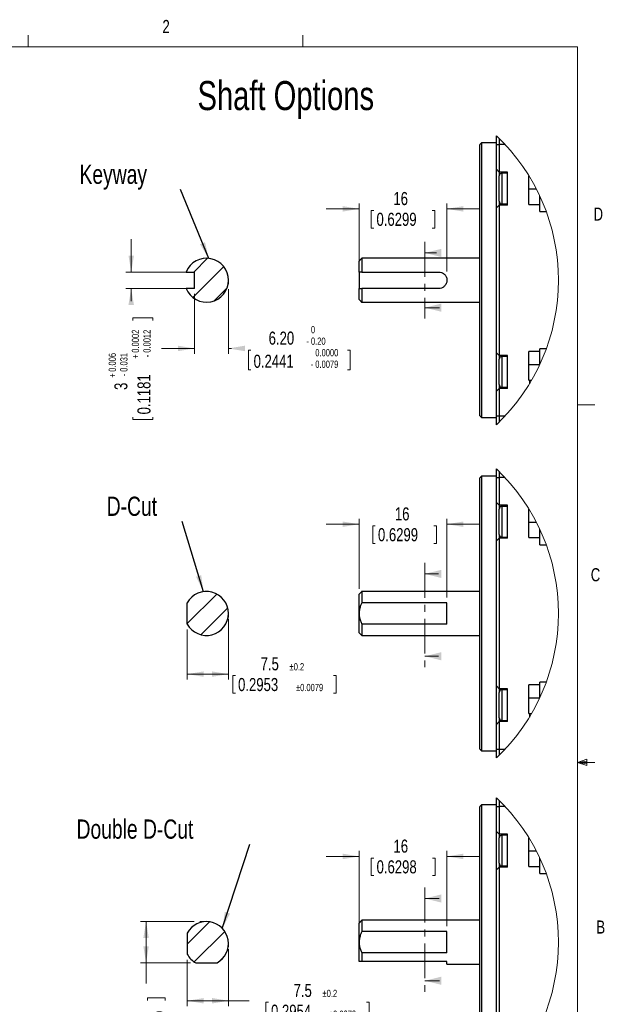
# Model space of a CAD drawing. Header units: millimetres. Extents: x 11 to 421, y 5 to 275.
# Tile 8 of 8: x 314 to 421, y 96 to 275. Entities that reach past the tile are written whole.
import ezdxf

# ---------------------------------------------------------------- set-up
doc = ezdxf.new("R2010")
doc.units = ezdxf.units.MM
doc.linetypes.add('CENTER', pattern=[10.16, 6.35, -1.27, 1.27, -1.27])
doc.styles.add('SLDTEXTSTYLE0', font='TXT', dxfattribs={"width": 0.75})
doc.dimstyles.new('SLDDIMSTYLE10', dxfattribs={"dimtxt": 2.38125, "dimasz": 3, "dimexe": 0, "dimexo": 0.0625, "dimgap": 0.595313, "dimtad": 0, "dimdec": 3, "dimrnd": 1e-09, "dimzin": 12, "dimdsep": 46, "dimtxsty": 'SLDTEXTSTYLE0', "dimsah": 1, "dimcen": 0.09, "dimadec": 0, "dimazin": 0, "dimtol": 1, "dimtp": 0.006, "dimtm": 0.031, "dimtfac": 1.8, "dimtdec": 3, "dimtofl": 0, "dimtmove": 0, "dimatfit": 3, "dimfxl": 1, "dimtolj": 1, "dimarcsym": 0})
doc.dimstyles.new('SLDDIMSTYLE11', dxfattribs={"dimtxt": 2.38125, "dimasz": 3, "dimexe": 0, "dimexo": 0.0625, "dimgap": 0.595313, "dimtad": 0, "dimdec": 1, "dimrnd": 1e-09, "dimzin": 12, "dimdsep": 46, "dimtxsty": 'SLDTEXTSTYLE0', "dimsah": 1, "dimcen": 0.09, "dimadec": 0, "dimazin": 0, "dimtol": 1, "dimtp": 0.2, "dimtm": 0.2, "dimtfac": 1, "dimtdec": 1, "dimtofl": 0, "dimtmove": 0, "dimatfit": 3, "dimfxl": 1, "dimtolj": 1, "dimarcsym": 0})
doc.dimstyles.new('SLDDIMSTYLE4', dxfattribs={"dimtxt": 2.38125, "dimasz": 3, "dimexe": 0, "dimexo": 0.0625, "dimgap": 0.595313, "dimtad": 0, "dimrnd": 1e-09, "dimzin": 12, "dimdsep": 46, "dimtxsty": 'SLDTEXTSTYLE0', "dimsah": 1, "dimcen": 0.09, "dimadec": 0, "dimazin": 0, "dimtfac": 1, "dimtofl": 0, "dimtmove": 0, "dimatfit": 3, "dimfxl": 1, "dimtolj": 1, "dimtzin": 12, "dimarcsym": 0})
doc.dimstyles.new('SLDDIMSTYLE8', dxfattribs={"dimtxt": 0, "dimasz": 3, "dimexe": 0, "dimexo": 0.0625, "dimgap": 0, "dimtad": 0, "dimtih": 1, "dimtoh": 1, "dimdec": 0, "dimrnd": 1e-09, "dimzin": 0, "dimdsep": 46, "dimtxsty": 'Standard', "dimsah": 1, "dimcen": 0.09, "dimadec": 0, "dimazin": 0, "dimtfac": 3, "dimtdec": 0, "dimtofl": 0, "dimtmove": 0, "dimatfit": 3, "dimfxl": 1, "dimtolj": 1, "dimtzin": 0, "dimarcsym": 0})
doc.dimstyles.new('SLDDIMSTYLE9', dxfattribs={"dimtxt": 2.38125, "dimasz": 3, "dimexe": 0, "dimexo": 0.0625, "dimgap": 0.595313, "dimtad": 0, "dimrnd": 1e-09, "dimzin": 4, "dimdsep": 46, "dimtxsty": 'SLDTEXTSTYLE0', "dimsah": 1, "dimcen": 0.09, "dimadec": 0, "dimazin": 0, "dimtol": 1, "dimtm": 0.2, "dimtfac": 0.555556, "dimtofl": 0, "dimtmove": 0, "dimatfit": 3, "dimfxl": 1, "dimtolj": 1, "dimtzin": 0, "dimarcsym": 0})

# ---------------------------------------------------------------- blocks, each defined once
blk = doc.blocks.new('*D36')
at = {"color": 7, "linetype": 'Continuous', "lineweight": 0}
for p, q in [((376.18, 240.83), (370.18, 240.83)), ((376.18, 230.33), (376.18, 241.83)), ((378.39, 240.55), (378.39, 237.34)), ((378.39, 240.55), (378.87, 240.55)), ((389.99, 240.55), (389.51, 240.55)), ((389.99, 240.55), (389.99, 237.34)), ((392.18, 229.42), (392.18, 241.83)), ((392.18, 240.83), (398.18, 240.83)), ((378.39, 237.34), (378.87, 237.34)), ((389.99, 237.34), (389.51, 237.34))]:
    blk.add_line(p, q, dxfattribs=at)
for points in [[(376.18, 240.83), (373.18, 241.33), (373.18, 240.33)], [(392.18, 240.83), (395.18, 240.33), (395.18, 241.33)]]:
    blk.add_solid(points, dxfattribs=at)
at = {"color": 7, "linetype": 'Continuous', "lineweight": 0, "char_height": 2.381, "attachment_point": 1, "style": 'SLDTEXTSTYLE0'}
for s, insert in [('16', (382.43, 243.9)), ('0.6299', (379.35, 240.12))]:
    blk.add_mtext(s, dxfattribs=dict(at, insert=insert))
blk = doc.blocks.new('*D37')
at = {"color": 7, "linetype": 'Continuous', "lineweight": 0}
for p, q in [((352.4, 226.19), (352.4, 214.41)), ((346.2, 225.33), (346.2, 214.41)), ((346.2, 215.41), (340.2, 215.41)), ((352.4, 215.41), (352.98, 215.41)), ((356.02, 215.12), (356.02, 211.49)), ((356.02, 215.12), (356.5, 215.12)), ((374.55, 215.12), (374.06, 215.12)), ((374.55, 215.12), (374.55, 211.49)), ((356.02, 211.49), (356.5, 211.49)), ((374.55, 211.49), (374.06, 211.49))]:
    blk.add_line(p, q, dxfattribs=at)
for points in [[(346.2, 215.41), (343.2, 215.91), (343.2, 214.91)], [(352.4, 215.41), (355.4, 214.91), (355.4, 215.91)]]:
    blk.add_solid(points, dxfattribs=at)
at = {"color": 7, "linetype": 'Continuous', "lineweight": 0, "attachment_point": 1, "style": 'SLDTEXTSTYLE0'}
for s, insert, char_height in [('0', (367.42, 219.5), 1.32), ('6.20', (359.72, 218.48), 2.381), ('0.20', (367.42, 217.4), 1.323), ('-', (366.6, 217.4), 1.32), ('0.0000', (368.21, 215.3), 1.323), ('0.2441', (356.98, 214.27), 2.381), ('-', (367.38, 213.2), 1.32), ('0.0079', (368.21, 213.2), 1.323)]:
    blk.add_mtext(s, dxfattribs=dict(at, insert=insert, char_height=char_height))
blk = doc.blocks.new('*D38')
at = {"color": 7, "linetype": 'Continuous', "lineweight": 0}
for p, q in [((334.69, 229.33), (334.69, 235.33)), ((345.2, 229.33), (333.69, 229.33)), ((345.2, 226.33), (333.69, 226.33)), ((334.69, 226.33), (334.69, 224)), ((334.97, 220.97), (338.61, 220.97)), ((334.97, 220.97), (334.97, 220.48)), ((338.61, 220.97), (338.61, 220.48)), ((334.97, 202.44), (334.97, 202.92)), ((338.61, 202.44), (338.61, 202.92)), ((334.97, 202.44), (338.61, 202.44))]:
    blk.add_line(p, q, dxfattribs=at)
for points in [[(334.69, 229.33), (335.19, 232.33), (334.19, 232.33)], [(334.69, 226.33), (334.19, 223.33), (335.19, 223.33)]]:
    blk.add_solid(points, dxfattribs=at)
at = {"color": 7, "linetype": 'Continuous', "lineweight": 0, "attachment_point": 1, "rotation": 90, "style": 'SLDTEXTSTYLE0'}
for s, insert, char_height in [('0.0002', (334.8, 214.63), 1.323), ('0.0012', (336.9, 214.63), 1.323), ('0.006', (330.59, 211.16), 1.323), ('0.031', (332.69, 211.16), 1.323), ('+', (334.8, 213.56), 1.32), ('-', (336.9, 213.8), 1.32), ('0.1181', (335.82, 203.4), 2.381), ('+', (330.59, 210.1), 1.32), ('-', (332.69, 210.34), 1.32), ('3', (331.62, 207.85), 2.38)]:
    blk.add_mtext(s, dxfattribs=dict(at, insert=insert, char_height=char_height))
blk = doc.blocks.new('*D39')
at = {"color": 7, "linetype": 'Continuous', "lineweight": 0}
for p, q in [((376.18, 183.4), (370.18, 183.4)), ((376.18, 171.65), (376.18, 184.4)), ((378.66, 183.11), (378.66, 179.9)), ((378.66, 183.11), (379.14, 183.11)), ((390.26, 183.11), (389.78, 183.11)), ((390.26, 183.11), (390.26, 179.9)), ((392.18, 170.08), (392.18, 184.4)), ((392.18, 183.4), (398.18, 183.4)), ((378.66, 179.9), (379.14, 179.9)), ((390.26, 179.9), (389.78, 179.9))]:
    blk.add_line(p, q, dxfattribs=at)
for points in [[(376.18, 183.4), (373.18, 183.9), (373.18, 182.9)], [(392.18, 183.4), (395.18, 182.9), (395.18, 183.9)]]:
    blk.add_solid(points, dxfattribs=at)
at = {"color": 7, "linetype": 'Continuous', "lineweight": 0, "char_height": 2.381, "attachment_point": 1, "style": 'SLDTEXTSTYLE0'}
for s, insert in [('16', (382.7, 186.47)), ('0.6299', (379.62, 182.68))]:
    blk.add_mtext(s, dxfattribs=dict(at, insert=insert))
blk = doc.blocks.new('*D40')
at = {"color": 7, "linetype": 'Continuous', "lineweight": 0}
for p, q in [((352.4, 166.15), (352.4, 155.1)), ((344.9, 164.21), (344.9, 155.1)), ((344.9, 156.1), (352.4, 156.1)), ((353.19, 155.82), (353.19, 152.61)), ((353.19, 155.82), (353.67, 155.82)), ((372.01, 155.82), (371.52, 155.82)), ((372.01, 155.82), (372.01, 152.61)), ((353.19, 152.61), (353.67, 152.61)), ((372.01, 152.61), (371.52, 152.61))]:
    blk.add_line(p, q, dxfattribs=at)
for points in [[(344.9, 156.1), (347.9, 155.6), (347.9, 156.6)], [(352.4, 156.1), (349.4, 156.6), (349.4, 155.6)]]:
    blk.add_solid(points, dxfattribs=at)
at = {"color": 7, "linetype": 'Continuous', "lineweight": 0, "attachment_point": 1, "style": 'SLDTEXTSTYLE0'}
for s, insert, char_height in [('7.5', (358.26, 159.17), 2.381), ('±0.2', (363.53, 158.1), 1.323), ('0.2953', (354.15, 155.39), 2.381), ('±0.0079', (364.7, 154.32), 1.323)]:
    blk.add_mtext(s, dxfattribs=dict(at, insert=insert, char_height=char_height))
blk = doc.blocks.new('*D41')
at = {"color": 7, "linetype": 'Continuous', "lineweight": 0}
for p, q in [((376.19, 108.27), (376.19, 123.9)), ((392.18, 110.2), (392.18, 123.9)), ((376.19, 122.9), (370.19, 122.9)), ((378.41, 122.61), (378.41, 119.4)), ((378.41, 122.61), (378.89, 122.61)), ((390.01, 122.61), (389.53, 122.61)), ((390.01, 122.61), (390.01, 119.4)), ((392.18, 122.9), (398.18, 122.9)), ((378.41, 119.4), (378.89, 119.4)), ((390.01, 119.4), (389.53, 119.4))]:
    blk.add_line(p, q, dxfattribs=at)
for points in [[(376.19, 122.9), (373.19, 123.4), (373.19, 122.4)], [(392.18, 122.9), (395.18, 122.4), (395.18, 123.4)]]:
    blk.add_solid(points, dxfattribs=at)
at = {"color": 7, "linetype": 'Continuous', "lineweight": 0, "char_height": 2.381, "attachment_point": 1, "style": 'SLDTEXTSTYLE0'}
for s, insert in [('16', (382.45, 125.97)), ('0.6298', (379.37, 122.19))]:
    blk.add_mtext(s, dxfattribs=dict(at, insert=insert))
blk = doc.blocks.new('*D42')
at = {"color": 7, "linetype": 'Continuous', "lineweight": 0}
for p, q in [((352.4, 106.02), (352.4, 95.61)), ((344.9, 104.08), (344.9, 95.61)), ((344.9, 96.61), (352.4, 96.61)), ((352.4, 96.61), (356.15, 96.61)), ((359.19, 96.33), (359.19, 93.11)), ((359.19, 96.33), (359.67, 96.33)), ((378.01, 96.33), (377.52, 96.33)), ((378.01, 96.33), (378.01, 93.11)), ((359.19, 93.11), (359.67, 93.11)), ((378.01, 93.11), (377.52, 93.11))]:
    blk.add_line(p, q, dxfattribs=at)
for points in [[(344.9, 96.61), (347.9, 96.11), (347.9, 97.11)], [(352.4, 96.61), (349.4, 97.11), (349.4, 96.11)]]:
    blk.add_solid(points, dxfattribs=at)
at = {"color": 7, "linetype": 'Continuous', "lineweight": 0, "attachment_point": 1, "style": 'SLDTEXTSTYLE0'}
for s, insert, char_height in [('7.5', (364.26, 99.68), 2.381), ('±0.2', (369.53, 98.61), 1.323), ('0.2954', (360.15, 95.9), 2.381), ('±0.0079', (370.7, 94.83), 1.323)]:
    blk.add_mtext(s, dxfattribs=dict(at, insert=insert, char_height=char_height))
blk = doc.blocks.new('*D43')
at = {"color": 7, "linetype": 'Continuous', "lineweight": 0}
for p, q in [((346.16, 111.02), (336.4, 111.02)), ((337.4, 111.02), (337.4, 103.52)), ((345.47, 103.52), (336.4, 103.52)), ((337.4, 103.52), (337.4, 99.76)), ((337.68, 97.12), (340.9, 97.12)), ((337.68, 97.12), (337.68, 96.64)), ((340.9, 97.12), (340.9, 96.64)), ((337.68, 78.3), (337.68, 78.78)), ((337.68, 78.3), (340.9, 78.3)), ((340.9, 78.3), (340.9, 78.78))]:
    blk.add_line(p, q, dxfattribs=at)
for points in [[(337.4, 111.02), (336.9, 108.02), (337.9, 108.02)], [(337.4, 103.52), (337.9, 106.52), (336.9, 106.52)]]:
    blk.add_solid(points, dxfattribs=at)
at = {"color": 7, "linetype": 'Continuous', "lineweight": 0, "attachment_point": 1, "rotation": 90, "style": 'SLDTEXTSTYLE0'}
for s, insert, char_height in [('±0.0079', (339.18, 89.82), 1.323), ('±0.2', (335.4, 88.64), 1.323), ('0.2953', (338.11, 79.27), 2.381), ('7.5', (334.33, 83.37), 2.381)]:
    blk.add_mtext(s, dxfattribs=dict(at, insert=insert, char_height=char_height))

msp = doc.modelspace()

# ---------------------------------------------------------------- hatches: boundary and pattern name
at = {"linetype": 'Continuous', "lineweight": 0}
h = msp.add_hatch(dxfattribs=at)
h.set_pattern_fill('ANSI31', style=0)
edge = h.paths.add_edge_path(flags=0)
edge.add_line((346.1993, 229.3303), (346.1993, 226.3303))
edge.add_line((346.1993, 226.3303), (344.6912, 226.3303))
edge.add_arc((348.3993, 227.8303), 4, 202.024313, 517.975687)
edge.add_line((344.6912, 229.3303), (346.1993, 229.3303))
h = msp.add_hatch(dxfattribs=at)
h.set_pattern_fill('ANSI31', style=0)
edge = h.paths.add_edge_path(flags=0)
edge.add_line((346.1993, 229.3303), (346.1993, 226.3303))
edge.add_line((346.1993, 226.3303), (344.6912, 226.3303))
edge.add_arc((348.3993, 227.8303), 4, 202.024313, 517.975687)
edge.add_line((344.6912, 229.3303), (346.1993, 229.3303))
h = msp.add_hatch(dxfattribs=at)
h.set_pattern_fill('ANSI31', style=0)
edge = h.paths.add_edge_path(flags=0)
edge.add_line((344.8993, 169.0838), (344.8993, 165.2108))
edge.add_arc((348.3993, 167.1473), 4, 208.955024, 511.044976)
h = msp.add_hatch(dxfattribs=at)
h.set_pattern_fill('ANSI31', style=0)
edge = h.paths.add_edge_path(flags=0)
edge.add_line((344.8993, 169.0838), (344.8993, 165.2108))
edge.add_arc((348.3993, 167.1473), 4, 208.955024, 511.044976)
h = msp.add_hatch(dxfattribs=at)
h.set_pattern_fill('ANSI31', style=0)
edge = h.paths.add_edge_path(flags=0)
edge.add_line((344.8973, 108.9503), (344.8973, 105.0846))
edge.add_arc((348.3993, 107.0175), 4, 208.895794, 241.104206)
edge.add_line((346.4664, 103.5155), (350.3322, 103.5155))
edge.add_arc((348.3993, 107.0175), 4, 298.895794, 511.104206)
h = msp.add_hatch(dxfattribs=at)
h.set_pattern_fill('ANSI31', style=0)
edge = h.paths.add_edge_path(flags=0)
edge.add_line((344.8973, 108.9503), (344.8973, 105.0846))
edge.add_arc((348.3993, 107.0175), 4, 208.895794, 241.104206)
edge.add_line((346.4664, 103.5155), (350.3322, 103.5155))
edge.add_arc((348.3993, 107.0175), 4, 298.895794, 511.104206)

# ---------------------------------------------------------------- linework, layer by layer
at = {"color": 7, "linetype": 'Continuous', "lineweight": 0}
for p, q in [((315.9379, 270.3087), (315.9379, 272.4626)), ((365.9442, 270.3087), (365.9442, 272.4626)), ((15.9068, 270.3087), (415.9568, 270.3087)), ((415.9568, 9.9587), (415.9568, 270.3087)), ((390.2548, 232.8037), (388.1836, 232.8037)), ((352.3993, 227.8303), (352.3993, 227.1927)), ((392.1836, 227.8303), (392.1836, 228.4196)), ((390.8344, 222.8356), (388.1836, 222.8356)), ((415.9568, 205.1124), (419.1318, 205.1124)), ((390.6194, 174.3542), (388.1836, 174.3542)), ((352.3993, 167.1473), (352.3993, 166.4818)), ((390.6194, 159.3592), (388.1836, 159.3592)), ((415.9568, 140.0249), (417.6632, 140.6348)), ((415.9568, 140.0249), (417.6632, 140.2545)), ((415.9568, 140.0249), (419.1318, 140.0249)), ((415.9568, 140.0249), (417.6632, 139.4514)), ((415.9568, 140.0249), (417.6632, 139.7631)), ((417.6632, 140.6348), (417.6632, 139.4514)), ((390.7387, 115.2277), (388.1836, 115.2277)), ((348.2728, 111.0155), (347.1649, 111.0155)), ((376.1856, 107.2665), (376.1856, 109.0444)), ((352.3993, 107.0175), (352.3993, 106.4563)), ((390.8002, 100.2593), (388.1836, 100.2593))]:
    msp.add_line(p, q, dxfattribs=at)
at = {"color": 7, "linetype": 'Continuous', "lineweight": 30}
for p, q in [((401.1836, 252.5791), (401.1836, 254.1494)), ((401.6836, 253.6652), (401.6836, 252.5791)), ((398.1836, 203.1303), (398.1836, 252.5303)), ((398.4836, 252.8303), (398.4836, 202.8303)), ((401.1836, 252.5791), (401.6836, 252.5791)), ((401.1836, 248.0303), (401.1836, 252.5791)), ((402.739, 252.5791), (401.6836, 252.5791)), ((401.6836, 252.5791), (401.6836, 247.5303)), ((401.1836, 248.0303), (401.6836, 247.5303)), ((401.1836, 241.0303), (401.1836, 248.0303)), ((403.1836, 247.5303), (401.6836, 247.5303)), ((401.6836, 247.5303), (401.6836, 246.8303)), ((403.1836, 241.5303), (403.1836, 247.5303)), ((401.6836, 242.2303), (401.6836, 246.8303)), ((402.1836, 247.3303), (402.1836, 241.7303)), ((407.0836, 244.4188), (407.0836, 246.8303)), ((407.0836, 241.6342), (407.0836, 244.4188)), ((401.6836, 242.2303), (401.6836, 241.5303)), ((409.0836, 240.3303), (409.0836, 243.1692)), ((401.1836, 241.0303), (401.6836, 241.5303)), ((401.1836, 214.6303), (401.1836, 241.0303)), ((401.6836, 241.5303), (401.6836, 214.1303)), ((403.1836, 241.5303), (401.6836, 241.5303)), ((376.1836, 229.3303), (376.1836, 231.3303)), ((376.6836, 231.8303), (376.6836, 229.3303)), ((344.6912, 229.3303), (346.1993, 229.3303)), ((346.1993, 226.3303), (346.1993, 229.3303)), ((376.1836, 229.3303), (376.1836, 226.3303)), ((376.6836, 229.3303), (390.6836, 229.3303)), ((412.4836, 227.8324), (412.4836, 227.8283)), ((412.4836, 227.8324), (412.4836, 227.8283)), ((346.1993, 226.3303), (344.6912, 226.3303)), ((376.1836, 224.3303), (376.1836, 226.3303)), ((376.6836, 226.3303), (376.6836, 223.8303)), ((390.6836, 226.3303), (376.6836, 226.3303)), ((409.0836, 212.4915), (409.0836, 215.3303)), ((401.1836, 214.6303), (401.6836, 214.1303)), ((401.1836, 207.6303), (401.1836, 214.6303)), ((403.1836, 214.1303), (401.6836, 214.1303)), ((401.6836, 214.1303), (401.6836, 213.4303)), ((401.6836, 208.8303), (401.6836, 213.4303)), ((402.1836, 213.9303), (402.1836, 208.3303)), ((403.1836, 208.1303), (403.1836, 214.1303)), ((407.0836, 212.4188), (407.0836, 214.8303)), ((407.0836, 209.6342), (407.0836, 212.4188)), ((401.6836, 208.1303), (401.1836, 207.6303)), ((401.6836, 208.8303), (401.6836, 208.1303)), ((401.6836, 208.1303), (401.6836, 203.0816)), ((403.1836, 208.1303), (401.6836, 208.1303)), ((407.1836, 209.6342), (407.1836, 208.9441)), ((401.1836, 203.0816), (401.1836, 207.6303)), ((401.6836, 203.0816), (401.1836, 203.0816)), ((401.1836, 201.5113), (401.1836, 203.0816)), ((402.739, 203.0816), (401.6836, 203.0816)), ((401.6836, 203.0816), (401.6836, 201.9955)), ((398.4836, 192.1473), (398.4836, 142.1473)), ((401.1836, 191.896), (401.1836, 193.4663)), ((401.1836, 191.896), (401.6836, 191.896)), ((401.1836, 187.3473), (401.1836, 191.896)), ((401.6836, 192.9821), (401.6836, 191.896)), ((402.739, 191.896), (401.6836, 191.896)), ((401.6836, 191.896), (401.6836, 186.8473)), ((398.1836, 142.4473), (398.1836, 191.8473)), ((401.1836, 187.3473), (401.6836, 186.8473)), ((401.1836, 180.3473), (401.1836, 187.3473)), ((403.1836, 186.8473), (401.6836, 186.8473)), ((401.6836, 186.8473), (401.6836, 186.1473)), ((402.1836, 186.6473), (402.1836, 181.0473)), ((403.1836, 180.8473), (403.1836, 186.8473)), ((401.6836, 181.5473), (401.6836, 186.1473)), ((407.0836, 183.7357), (407.0836, 186.1473)), ((407.0836, 180.9511), (407.0836, 183.7357)), ((401.6836, 181.5473), (401.6836, 180.8473)), ((409.0836, 179.6473), (409.0836, 182.4861)), ((401.1836, 180.3473), (401.6836, 180.8473)), ((401.1836, 153.9473), (401.1836, 180.3473)), ((401.6836, 180.8473), (401.6836, 153.4473)), ((403.1836, 180.8473), (401.6836, 180.8473)), ((376.1836, 167.1473), (376.1836, 170.6473)), ((376.6836, 171.1473), (376.6836, 169.0838)), ((344.8993, 165.2108), (344.8993, 169.0838)), ((392.1836, 169.0838), (376.6836, 169.0838)), ((392.1836, 165.2108), (392.1836, 169.0838)), ((376.1836, 163.6473), (376.1836, 167.1473)), ((412.4836, 167.1494), (412.4836, 167.1452)), ((412.4836, 167.1494), (412.4836, 167.1452)), ((392.1836, 165.2108), (376.6836, 165.2108)), ((376.6836, 165.2108), (376.6836, 163.1473)), ((409.0836, 151.8084), (409.0836, 154.6473)), ((401.1836, 153.9473), (401.6836, 153.4473)), ((401.1836, 146.9473), (401.1836, 153.9473)), ((403.1836, 153.4473), (401.6836, 153.4473)), ((401.6836, 153.4473), (401.6836, 152.7473)), ((401.6836, 148.1473), (401.6836, 152.7473)), ((402.1836, 153.2473), (402.1836, 147.6473)), ((403.1836, 147.4473), (403.1836, 153.4473)), ((407.0836, 151.7357), (407.0836, 154.1473)), ((407.0836, 148.9511), (407.0836, 151.7357)), ((407.1836, 148.9511), (407.1836, 148.261)), ((401.6836, 147.4473), (401.1836, 146.9473)), ((401.6836, 148.1473), (401.6836, 147.4473)), ((401.6836, 147.4473), (401.6836, 142.3985)), ((403.1836, 147.4473), (401.6836, 147.4473)), ((401.1836, 142.3985), (401.1836, 146.9473)), ((401.6836, 142.3985), (401.1836, 142.3985)), ((401.1836, 140.8283), (401.1836, 142.3985)), ((402.739, 142.3985), (401.6836, 142.3985)), ((401.6836, 142.3985), (401.6836, 141.3124)), ((401.1836, 132.0152), (401.1836, 133.5855)), ((401.6836, 133.1013), (401.6836, 132.0152)), ((398.1836, 82.5665), (398.1836, 131.9665)), ((398.4836, 132.2665), (398.4836, 82.2665)), ((401.1836, 132.0152), (401.6836, 132.0152)), ((401.1836, 127.4665), (401.1836, 132.0152)), ((402.739, 132.0152), (401.6836, 132.0152)), ((401.6836, 132.0152), (401.6836, 126.9665)), ((401.1836, 127.4665), (401.6836, 126.9665)), ((401.1836, 120.4665), (401.1836, 127.4665)), ((403.1836, 126.9665), (401.6836, 126.9665)), ((401.6836, 126.9665), (401.6836, 126.2665)), ((401.6836, 121.6665), (401.6836, 126.2665)), ((402.1836, 126.7665), (402.1836, 121.1665)), ((403.1836, 120.9665), (403.1836, 126.9665)), ((407.0836, 123.8549), (407.0836, 126.2665)), ((407.0836, 121.0703), (407.0836, 123.8549)), ((409.0836, 119.7665), (409.0836, 122.6053)), ((401.1836, 120.4665), (401.6836, 120.9665)), ((401.1836, 94.0665), (401.1836, 120.4665)), ((401.6836, 121.6665), (401.6836, 120.9665)), ((401.6836, 120.9665), (401.6836, 93.5665)), ((403.1836, 120.9665), (401.6836, 120.9665)), ((376.6836, 111.2665), (376.6836, 109.1993)), ((376.1836, 103.7665), (376.1836, 110.7665)), ((344.8973, 108.9503), (344.8973, 105.0846)), ((392.1836, 109.1993), (376.6836, 109.1993)), ((392.1836, 105.3336), (392.1836, 109.1993)), ((412.4836, 107.2685), (412.4836, 107.2644)), ((412.4836, 107.2685), (412.4836, 107.2644)), ((392.1836, 105.3336), (376.6836, 105.3336)), ((376.6836, 105.3336), (376.6836, 103.7645)), ((346.4664, 103.5155), (350.3322, 103.5155)), ((392.1836, 103.7645), (376.6836, 103.7645)), ((392.1836, 103.2665), (392.1836, 103.7645))]:
    msp.add_line(p, q, dxfattribs=at)
at = {"color": 7, "linetype": 'CENTER', "lineweight": 0}
for p, q in [((388.1836, 234.8037), (388.1836, 220.8356)), ((388.1836, 176.3542), (388.1836, 157.3592)), ((388.1836, 117.2277), (388.1836, 98.2593))]:
    msp.add_line(p, q, dxfattribs=at)
at = {"color": 7, "linetype": 'Continuous', "lineweight": 0}
for centre, start, end in [((376.1836, 227.8303), 0.000003, 46.472295), ((376.1836, 227.8303), 313.527698, 0.000004), ((376.1836, 167.1473), 0.000003, 46.472295), ((376.1836, 167.1473), 313.527698, 0.000004), ((376.1836, 107.2665), 0.000003, 46.472295), ((376.1836, 107.2665), 313.527698, 0.000004)]:
    msp.add_arc(centre, 36.3, start, end, dxfattribs=at)
at = {"color": 7, "linetype": 'Continuous', "lineweight": 30}
for centre, radius, start, end in [((402.1836, 246.8303), 0.5, 89.999939, 180.000061), ((402.1836, 242.2303), 0.5, 180.000045, 270.000061), ((348.3993, 227.8303), 4, 202.024313, 157.975687), ((402.1836, 213.4303), 0.5, 89.999939, 179.999955), ((402.1836, 208.8303), 0.5, 179.999939, 270.000061), ((402.1836, 186.1473), 0.5, 89.999939, 180.000061), ((402.1836, 181.5473), 0.5, 180.000045, 270.000061), ((348.3993, 167.1473), 4, 208.955024, 151.044976), ((402.1836, 152.7473), 0.5, 89.999939, 179.999955), ((402.1836, 148.1473), 0.5, 179.999939, 270.000061), ((402.1836, 126.2665), 0.5, 89.999939, 180.000061), ((402.1836, 121.6665), 0.5, 180.000045, 270.000061), ((348.3993, 107.0175), 4, 298.895794, 151.104206), ((348.3993, 107.0175), 4, 208.895794, 241.104206)]:
    msp.add_arc(centre, radius, start, end, dxfattribs=at)
for points in [[(398.4836, 252.8303), (398.1836, 252.5303)], [(401.1836, 252.8303), (398.4836, 252.8303)], [(403.1836, 247.3303), (402.1836, 247.3303)], [(407.114, 246.8303), (407.0836, 246.8303)], [(408.4716, 244.4188), (407.0836, 244.4188)], [(402.1836, 241.7303), (403.1836, 241.7303)], [(407.0836, 241.6342), (409.0836, 241.6342)], [(409.0836, 240.3303), (410.2635, 240.3303)], [(376.6836, 231.8303), (376.1836, 231.3303)], [(398.1836, 231.8303), (376.6836, 231.8303)], [(376.1836, 224.3303), (376.6836, 223.8303)], [(376.6836, 223.8303), (398.1836, 223.8303)], [(410.2635, 215.3303), (409.0836, 215.3303)], [(403.1836, 213.9303), (402.1836, 213.9303)], [(409.0836, 214.8303), (407.0836, 214.8303)], [(409.0496, 212.4188), (407.0836, 212.4188)], [(402.1836, 208.3303), (403.1836, 208.3303)], [(407.0836, 209.6342), (407.5937, 209.6342)], [(398.1836, 203.1303), (398.4836, 202.8303)], [(398.4836, 202.8303), (401.1836, 202.8303)], [(398.4836, 192.1473), (398.1836, 191.8473)], [(401.1836, 192.1473), (398.4836, 192.1473)], [(403.1836, 186.6473), (402.1836, 186.6473)], [(407.114, 186.1473), (407.0836, 186.1473)], [(408.4716, 183.7357), (407.0836, 183.7357)], [(402.1836, 181.0473), (403.1836, 181.0473)], [(407.0836, 180.9511), (409.0836, 180.9511)], [(409.0836, 179.6473), (410.2635, 179.6473)], [(376.6836, 171.1473), (376.1836, 170.6473)], [(398.1836, 171.1473), (376.6836, 171.1473)], [(376.1836, 163.6473), (376.6836, 163.1473)], [(376.6836, 163.1473), (398.1836, 163.1473)], [(410.2635, 154.6473), (409.0836, 154.6473)], [(403.1836, 153.2473), (402.1836, 153.2473)], [(409.0836, 154.1473), (407.0836, 154.1473)], [(409.0496, 151.7357), (407.0836, 151.7357)], [(407.0836, 148.9511), (407.5937, 148.9511)], [(402.1836, 147.6473), (403.1836, 147.6473)], [(398.1836, 142.4473), (398.4836, 142.1473)], [(398.4836, 142.1473), (401.1836, 142.1473)], [(398.4836, 132.2665), (398.1836, 131.9665)], [(401.1836, 132.2665), (398.4836, 132.2665)], [(403.1836, 126.7665), (402.1836, 126.7665)], [(407.114, 126.2665), (407.0836, 126.2665)], [(408.4716, 123.8549), (407.0836, 123.8549)], [(402.1836, 121.1665), (403.1836, 121.1665)], [(407.0836, 121.0703), (409.0836, 121.0703)], [(409.0836, 119.7665), (410.2635, 119.7665)], [(376.6836, 111.2665), (376.1836, 110.7665)], [(398.1836, 111.2665), (376.6836, 111.2665)], [(376.1836, 103.7665), (376.1856, 103.7645)], [(392.1836, 103.2665), (398.1836, 103.2665)]]:
    msp.add_open_spline(points, degree=1, dxfattribs=at)
for points, knots in [([(376.6836, 229.3303), (376.5817, 229.3303), (376.415, 229.3303), (376.2484, 229.3303), (376.1836, 229.3303)], [0, 0, 0, 0, 0.61169888, 1, 1, 1, 1]), ([(390.6836, 229.3303), (390.8452, 229.3151), (391.1663, 229.2849), (391.6031, 229.0472), (391.9523, 228.6843), (392.1635, 228.2153), (392.2057, 227.7121), (392.0886, 227.2365), (391.8286, 226.8198), (391.4368, 226.5006), (391.028, 226.3482), (390.7697, 226.3348), (390.6836, 226.3303)], [0, 0, 0, 0, 0.10285984, 0.20442981, 0.31006361, 0.42012233, 0.52637431, 0.62708043, 0.72823309, 0.83494733, 0.94502105, 1, 1, 1, 1]), ([(376.1836, 226.3303), (376.2484, 226.3303), (376.415, 226.3303), (376.5817, 226.3303), (376.6836, 226.3303)], [0, 0, 0, 0, 0.38830112, 1, 1, 1, 1]), ([(376.6836, 169.0838), (376.6085, 168.9194), (376.4352, 168.5403), (376.2436, 167.9062), (376.1846, 167.4149), (376.1837, 167.1596), (376.1836, 167.1473)], [0, 0, 0, 0, 0.26894236, 0.62007319, 0.98160992, 1, 1, 1, 1]), ([(376.1836, 167.1473), (376.1962, 166.9265), (376.2217, 166.4781), (376.4071, 165.8267), (376.592, 165.4149), (376.6836, 165.2108)], [0, 0, 0, 0, 0.32830807, 0.66696245, 1, 1, 1, 1]), ([(376.6836, 109.1993), (376.6086, 109.0352), (376.434, 108.6531), (376.2462, 108.0185), (376.1603, 107.3108), (376.2283, 106.6106), (376.4059, 105.9487), (376.5922, 105.5361), (376.6836, 105.3336)], [0, 0, 0, 0, 0.13453835, 0.31312163, 0.49130464, 0.6627382, 0.83449638, 1, 1, 1, 1]), ([(376.6836, 103.7645), (376.6379, 103.7645), (376.552, 103.7645), (376.4067, 103.7645), (376.2875, 103.7645), (376.2085, 103.7645), (376.1889, 103.7645)], [0, 0, 0, 0, 0.2773716, 0.52105624, 0.8809963, 1, 1, 1, 1])]:
    msp.add_open_spline(points, degree=3, knots=knots, dxfattribs=at)
at = {"color": 7, "linetype": 'Continuous', "lineweight": 0}
for points in [[(388.1836, 232.8037), (391.1836, 232.0537), (391.1836, 233.5537)], [(388.1836, 222.8356), (391.1836, 222.0856), (391.1836, 223.5856)], [(388.1836, 174.3542), (391.1836, 173.6042), (391.1836, 175.1042)], [(388.1836, 159.3592), (391.1836, 158.6092), (391.1836, 160.1092)], [(388.1836, 115.2277), (391.1836, 114.4777), (391.1836, 115.9777)], [(388.1836, 100.2593), (391.1836, 99.5093), (391.1836, 101.0093)]]:
    msp.add_solid(points, dxfattribs=at)

# ---------------------------------------------------------------- texts
at = {"color": 7, "linetype": 'Continuous', "lineweight": 0, "attachment_point": 1, "style": 'SLDTEXTSTYLE0'}
for s, insert, char_height in [('2', (340.3853, 275.2395), 2.3813), ('Shaft Options', (346.7623, 264.1081), 5.291667), ('Keyway', (325.2797, 248.8788), 3.5), ('D', (418.8794, 241.0714), 2.3813), ('D-Cut', (330.2299, 188.4203), 3.5), ('C', (418.368, 175.389), 2.3813), ('Double D-Cut', (324.7419, 129.6257), 3.5), ('B', (419.3916, 111.2288), 2.3813)]:
    msp.add_mtext(s, dxfattribs=dict(at, insert=insert, char_height=char_height))

# ---------------------------------------------------------------- dimensions: what is measured, and where the dimension line sits
at = {"color": 7, "linetype": 'Continuous', "lineweight": 0}
for base, p1, p2, dimstyle, picture, middle in [((376.1836, 240.8341), (392.1836, 228.4196), (376.1836, 229.3303), 'SLDDIMSTYLE4', '*D36', (384.1881, 240.8341)), ((346.1993, 215.4055), (352.3993, 227.1927), (346.1993, 226.3303), 'SLDDIMSTYLE9', '*D37', (365.2808, 215.4055)), ((392.1836, 183.3959), (376.1836, 170.6473), (392.1836, 169.0838), 'SLDDIMSTYLE4', '*D39', (384.4598, 183.3959)), ((344.8993, 156.1036), (352.3993, 167.1473), (344.8993, 165.2108), 'SLDDIMSTYLE11', '*D40', (362.3993, 156.1036)), ((392.1836, 122.8974), (376.1856, 107.2665), (392.1836, 109.1993), 'SLDDIMSTYLE4', '*D41', (384.2075, 122.8974)), ((344.8973, 96.6118), (352.3993, 107.0175), (344.8973, 105.0846), 'SLDDIMSTYLE11', '*D42', (368.3993, 96.6118))]:
    dim = msp.add_linear_dim(base=base, p1=p1, p2=p2, dimstyle=dimstyle, dxfattribs=at)
    dim.commit()
    dim.dimension.update_dxf_attribs({"geometry": picture, "text_midpoint": middle, "dimtype": 160})
for base, p1, p2, dimstyle, picture, middle in [((334.6912, 226.3303), (346.1993, 229.3303), (346.1993, 226.3303), 'SLDDIMSTYLE10', '*D38', (334.6912, 211.7018)), ((337.3997, 103.5155), (347.1649, 111.0155), (346.4664, 103.5155), 'SLDDIMSTYLE11', '*D43', (337.3997, 87.5155))]:
    dim = msp.add_linear_dim(base=base, p1=p1, p2=p2, angle=90, dimstyle=dimstyle, dxfattribs=at)
    dim.commit()
    dim.dimension.update_dxf_attribs({"geometry": picture, "text_midpoint": middle, "dimtype": 160})

# ---------------------------------------------------------------- leaders
for points in [[(348.8096, 231.8092), (343.6402, 244.3665)], [(347.8387, 171.1078), (343.9596, 183.9066)], [(351.2831, 109.7894), (356.2821, 125.1131)]]:
    msp.add_leader(points, dimstyle='SLDDIMSTYLE8', dxfattribs=at)

doc.saveas('drawing.dxf')
